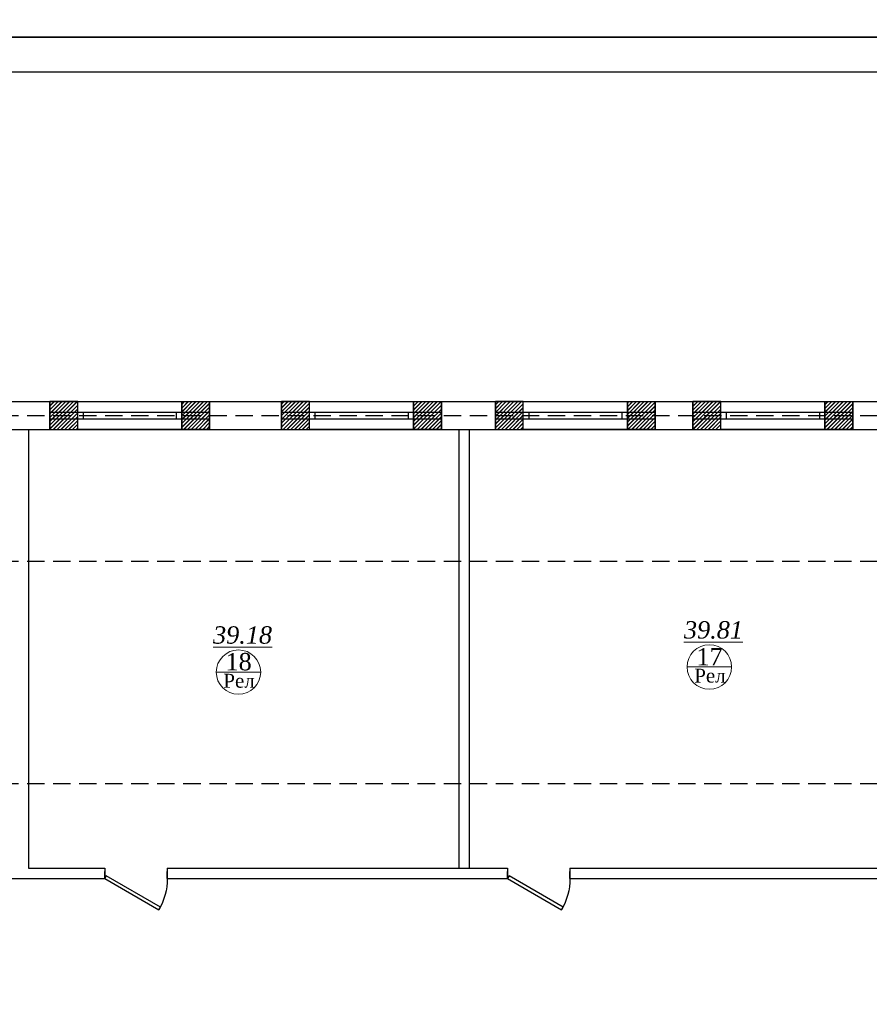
# Model space of a CAD drawing. Header units: inches. Extents: x 8001 to 766003, y -84601 to 563258.
# Tile 11 of 188: x 210316 to 222552, y 45438 to 59623. Entities that reach past the tile are written whole.
import ezdxf

# ---------------------------------------------------------------- set-up
doc = ezdxf.new("R2010")
doc.units = ezdxf.units.IN
doc.header["$MEASUREMENT"] = 0
doc.linetypes.add('( Hidden )', pattern=[0.375, 0.25, -0.125])
doc.layers.add('.', color=7, linetype='Continuous', lineweight=15)
doc.layers.add('СТЕНЫ', color=7, linetype='Continuous', lineweight=40)
doc.styles.add('TIEMS', font='times.ttf')
pattern_1 = [(45, (1276666.2517349, 1731302.557319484), (-27.57716446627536, 27.57716446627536), []), (45, (1276668.2517349, 1731302.557319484), (-27.57716446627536, 27.57716446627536), [])]

# ---------------------------------------------------------------- blocks, each defined once
blk = doc.blocks.new('*U283')
at = {"color": 5}
for p, q in [((-36, 8.881784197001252e-16), (-36, 3.999999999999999)), ((0, 0), (0, 3.999999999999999))]:
    blk.add_line(p, q, dxfattribs=at)
blk.add_lwpolyline([(0, 8.881784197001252e-16), (-31.1769145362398, -17.99999999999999), (-32.05191453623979, -16.48445554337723), (-0.875, 1.515544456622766)], close=True, dxfattribs=at)
blk.add_arc((0, 0), 36, 180, 209.9999999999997, dxfattribs=at)
blk = doc.blocks.new('gggggggggggggfffffffffffffgc')
for p, q in [((3348311.882303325, 615064.9798417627), (3348311.882303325, 615464.9798417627)), ((3350611.882303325, 615064.9798417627), (3350611.882303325, 615464.9798417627))]:
    blk.add_line(p, q)
at = {"color": 5}
for p, q in [((3348311.882303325, 615314.9798417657), (3350611.882303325, 615314.9798417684)), ((3348311.882303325, 615214.9798417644), (3350611.882303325, 615214.9798417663))]:
    blk.add_line(p, q, dxfattribs=at)
blk = doc.blocks.new('gggggggggggggggffffffffffgc')
at = {"layer": '.'}
h = blk.add_hatch(dxfattribs=at)
h.set_pattern_fill('JIS_LC_8', color=32, scale=5)
h.set_pattern_definition(pattern_1)
h.paths.add_polyline_path([(1969329.713512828, 2113298.219507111), (1968929.713512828, 2113298.219507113), (1968929.713512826, 2112898.219507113), (1969329.713512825, 2112898.219507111)])
h = blk.add_hatch(dxfattribs=at)
h.set_pattern_fill('JIS_LC_8', color=32, scale=5)
h.set_pattern_definition(pattern_1)
h.paths.add_polyline_path([(1970829.713512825, 2113298.219507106), (1971229.713512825, 2113298.219507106), (1971229.713512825, 2112898.219507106), (1970829.713512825, 2112898.219507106)])
for p, q in [((1968929.713512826, 2113298.219507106), (1968929.713512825, 2112898.219507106)), ((1968929.713512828, 2113298.219507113), (1968929.713512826, 2112898.219507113)), ((1971229.713512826, 2113298.219507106), (1971229.713512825, 2112898.219507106))]:
    blk.add_line(p, q)
at = {"color": 5}
for p, q in [((1969329.713512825, 2113148.219507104), (1970829.713512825, 2113148.219507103)), ((1969329.713512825, 2113048.219507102), (1970829.713512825, 2113048.219507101))]:
    blk.add_line(p, q, dxfattribs=at)
for points in [[(1969329.713512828, 2113298.219507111), (1968929.713512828, 2113298.219507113), (1968929.713512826, 2112898.219507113), (1969329.713512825, 2112898.219507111)], [(1970829.713512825, 2113298.219507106), (1971229.713512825, 2113298.219507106), (1971229.713512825, 2112898.219507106), (1970829.713512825, 2112898.219507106)]]:
    blk.add_lwpolyline(points, close=True)
at = {"color": 0}
blk.add_lwpolyline([(1969329.713512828, 2113298.219507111), (1970829.713512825, 2113298.219507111), (1970829.713512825, 2112898.219507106), (1969329.713512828, 2112898.219507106)], close=True, dxfattribs=at)
at = {"color": 5}
for points in [[(1969409.713512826, 2113148.219507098), (1969409.713512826, 2113048.219507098)], [(1970749.713512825, 2113148.219507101), (1970749.713512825, 2113048.219507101)]]:
    blk.add_lwpolyline(points, dxfattribs=at)
blk = doc.blocks.new('hkgk')
for p, q in [((176571.1995090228, 102129.3399678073), (231521.1995090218, 102129.3399678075)), ((186268.9963723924, 101729.3399678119), (186268.9963723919, 102129.3399678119)), ((188568.9963723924, 101729.3399678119), (188568.9963723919, 102129.3399678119)), ((189347.7463723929, 101729.3399678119), (189347.7463723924, 102129.3399678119)), ((191647.7463723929, 101729.3399678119), (191647.7463723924, 102129.3399678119)), ((192192.7463723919, 101729.3399678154), (192192.7463723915, 102129.3399678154)), ((194492.7463723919, 101729.3399678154), (194492.7463723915, 102129.3399678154)), ((176971.1995090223, 101729.3399678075), (182621.1995090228, 101729.3399678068)), ((182621.1995090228, 101729.3399678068), (221971.1995090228, 101729.3399678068)), ((182621.1995090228, 101729.3399678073), (182621.1995090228, 95409.33996780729)), ((188821.1995090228, 101729.3399678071), (188821.1995090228, 95409.33996780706)), ((188971.1995090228, 101729.3399678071), (188971.1995090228, 95409.33996780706)), ((182621.1995090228, 95409.33996780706), (183721.1995090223, 95409.33996780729)), ((183721.1995090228, 95409.33996780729), (183721.1995090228, 95259.33996780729)), ((184621.1995090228, 95409.33996780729), (189521.1995090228, 95409.33996780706)), ((184621.1995090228, 95409.33996780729), (184621.1995090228, 95259.33996780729)), ((189521.1995090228, 95409.33996780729), (189521.1995090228, 95259.33996780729)), ((190421.1995090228, 95409.33996780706), (195571.1995090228, 95409.33996780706)), ((190421.1995090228, 95409.33996780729), (190421.1995090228, 95259.33996780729)), ((181971.1995090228, 95259.33996780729), (183721.1995090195, 95259.33996780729)), ((184621.1995090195, 95259.33996780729), (189521.1995090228, 95259.33996780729)), ((190421.1995090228, 95259.33996780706), (195971.1995090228, 95259.33996780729))]:
    blk.add_line(p, q)
at = {"color": 1, "linetype": '( Hidden )', "ltscale": 1000}
for p, q in [((170227.6217216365, 101929.3399678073), (231321.1995090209, 101929.3399678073)), ((170227.6217216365, 99829.33996780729), (231321.1995090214, 99829.33996780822)), ((170227.621721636, 96629.33996780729), (231321.1995090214, 96629.33996780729))]:
    blk.add_line(p, q, dxfattribs=at)
at = {"color": 5}
for p, q in [((186268.9963723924, 101979.339967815), (188568.9963723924, 101979.3399678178)), ((186268.9963723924, 101879.3399678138), (188568.9963723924, 101879.3399678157)), ((189347.7463723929, 101979.339967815), (191647.7463723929, 101979.3399678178)), ((189347.7463723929, 101879.3399678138), (191647.7463723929, 101879.3399678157)), ((192192.7463723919, 101979.3399678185), (194492.7463723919, 101979.3399678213)), ((192192.7463723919, 101879.3399678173), (194492.7463723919, 101879.3399678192))]:
    blk.add_line(p, q, dxfattribs=at)
at = {"lineweight": 0, "ltscale": 100}
for p, q in [((192108.6627926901, 98306.38494362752), (192748.6627926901, 98306.38494362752)), ((185326.6805230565, 98232.70744581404), (185966.6805230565, 98232.70744581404))]:
    blk.add_line(p, q, dxfattribs=at)
at = {"layer": 'СТЕНЫ', "color": 0, "linetype": 'ByBlock', "lineweight": 0, "ltscale": 100}
for centre in [(192428.6627926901, 98306.38494362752), (185646.6805230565, 98232.70744581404)]:
    blk.add_circle(centre, 320, dxfattribs=at)
blk.add_blockref('gggggggggggggfffffffffffffgc', (-3165380.385930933, -513335.6398739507))
at = {"color": 0}
for p in [(-1785998.217140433, -2011168.879539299), (-1782660.717140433, -2011168.879539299), (-1779581.967140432, -2011168.879539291), (-1776736.967140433, -2011168.879539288)]:
    blk.add_blockref('gggggggggggggggffffffffffgc', p, dxfattribs=at)
at = {"color": 5, "xscale": -25, "yscale": 25, "zscale": 25}
for p in [(183721.1995090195, 95259.33996780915), (189521.1995090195, 95259.33996780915)]:
    blk.add_blockref('*U283', p, dxfattribs=at)
at = {"lineweight": 0, "ltscale": 100, "char_height": 250, "attachment_point": 5, "style": 'TIEMS'}
for s, insert in [('\\A1;{\\fTimes New Roman|b0|i1|c204|p18;\\L39.18}', (185705.7534454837, 98764.90745557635)), ('\\A1;{\\fTimes New Roman|b0|i1|c204|p18;\\L39.81}', (192487.7357151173, 98838.58495338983)), ('\\A1;18', (185648.8175185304, 98380.95672069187)), ('\\A1;17', (192430.799788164, 98454.63421850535))]:
    blk.add_mtext(s, dxfattribs=dict(at, insert=insert))
at = {"lineweight": 0, "ltscale": 100, "char_height": 200, "width": 1156.471053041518, "attachment_point": 5, "style": 'TIEMS'}
for insert in [(185655.30296933, 98106.81258029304), (192437.2852389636, 98180.49007810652)]:
    blk.add_mtext('\\A1;Рел', dxfattribs=dict(at, insert=insert))

msp = doc.modelspace()

# ---------------------------------------------------------------- linework, layer by layer
msp.add_lwpolyline([(189105.7695652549, 128772.808490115), (289105.7695652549, 128772.808490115), (289105.7695652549, 59372.80849011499), (189105.7695652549, 59372.80849011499)], close=True)

# ---------------------------------------------------------------- block references
at = {"color": 25}
msp.add_blockref('hkgk', (27820.25034439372, -48009.03783065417), dxfattribs=at)

# ---------------------------------------------------------------- next in the draw order: linework, layer by layer
for points in [[(189105.7695652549, 59372.80849011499), (289105.7695652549, 59372.80849011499), (289105.7695652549, -10027.19150988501), (189105.7695652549, -10027.19150988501)], [(191105.7695652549, 58872.80849011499), (288605.7695652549, 58872.80849011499), (288605.7695652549, -9527.191509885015), (191105.7695652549, -9527.191509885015)]]:
    msp.add_lwpolyline(points, close=True)

doc.saveas('drawing.dxf')
